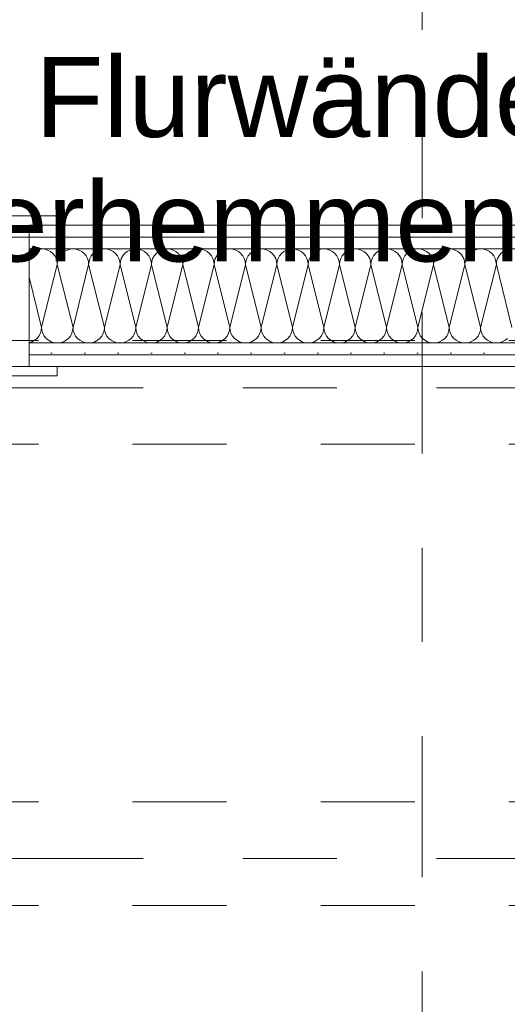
# Model space of a CAD drawing. Header units: metres. Extents: x -4 to 100, y -11 to 17.
# Tile 119 of 256: x 10.06 to 10.578, y 5.195 to 6.241. Entities that reach past the tile are written whole.
import ezdxf

# ---------------------------------------------------------------- set-up
doc = ezdxf.new("R2010")
doc.units = ezdxf.units.M
doc.header["$MEASUREMENT"] = 0
for name, pattern in [('Achse', [0.2, 0.1, -0.05, 0, -0.05]), ('Schnittlinie', [0.3, 0.15, -0.075, 0, -0.075]), ('Strichlinie doppelt', [0.546806, 0.264583, -0.105833, 0.070556, -0.105833]), ('Strichlinie eng', [0.115, 0.075, -0.04]), ('Untersicht', [0.1, 0.075, -0.025])]:
    doc.linetypes.add(name, pattern=pattern)
for name, color, linetype in [('152 - Bemaßung_ Beschriftung.Ausbau', 7, 'Continuous'), ('201a - Marker.Schnitt - optisch Grundriss', 7, 'Continuous'), ('451 - Universal.Achsen Raster', 7, 'Continuous'), ('608 - Struktur.Träger', 7, 'Continuous'), ('650 - Abdeckung.Fußboden Aufbau', 7, 'Continuous'), ('Neubau_606 - Struktur.Wand Innen Ausbau', 7, 'Continuous'), ('Neubau_653 - Abdeckung.TB Verkofferung', 7, 'Continuous')]:
    doc.layers.add(name, color=color, linetype=linetype)
doc.styles.add('ERSTELLTER_STIL_2', font='txt')
doc.dimstyles.new('ERSTELLTER_STIL__5', dxfattribs={"dimtxt": 0.1, "dimasz": 0.0532, "dimexe": 0.18, "dimexo": 0.0625, "dimgap": 0, "dimtad": 1, "dimtih": 1, "dimtoh": 1, "dimzin": 0, "dimdsep": 46, "dimtxsty": 'ERSTELLTER_STIL_2', "dimblk": 'ARROWHEAD_2', "dimblk1": 'ARROWHEAD_2', "dimblk2": 'ARROWHEAD_2', "dimcen": 0.09, "dimse1": 1, "dimse2": 1, "dimclrd": 7, "dimclre": 7, "dimclrt": 7, "dimazin": 0, "dimtfac": 1, "dimtdec": 4, "dimtmove": 0, "dimatfit": 3, "dimfxl": 1, "dimtolj": 1, "dimtzin": 0, "dimarcsym": 0})
doc.dimstyles.new('ERSTELLTER_STIL__8', dxfattribs={"dimtxt": 0.18, "dimasz": 0.03648, "dimexe": 0.18, "dimexo": 0.0625, "dimgap": 0, "dimtad": 0, "dimtih": 1, "dimtoh": 1, "dimdec": 4, "dimzin": 0, "dimdsep": 46, "dimcen": 0.09, "dimadec": 0, "dimazin": 0, "dimtfac": 1, "dimtdec": 4, "dimtmove": 0, "dimatfit": 3, "dimldrblk": 'ARROWHEAD_11', "dimfxl": 1, "dimtolj": 1, "dimtzin": 0, "dimarcsym": 0})
pattern_1 = [(45, (0, 0), (-0.01767767, 0.01767767), [0, -0.025])]

# ---------------------------------------------------------------- blocks, each defined once
blk = doc.blocks.new('*X23')
at = {"layer": 'Neubau_606 - Struktur.Wand Innen Ausbau', "color": 7, "linetype": 'Continuous', "lineweight": 5}
for p, q in [((10.0741, 5.9947), (10.0715, 5.9926)), ((10.077, 5.9962), (10.0741, 5.9947)), ((10.0801, 5.9972), (10.077, 5.9962)), ((10.0833, 5.9975), (10.0801, 5.9972)), ((10.0866, 5.9972), (10.0833, 5.9975)), ((10.0897, 5.9962), (10.0866, 5.9972)), ((10.0926, 5.9947), (10.0897, 5.9962)), ((10.0951, 5.9926), (10.0926, 5.9947)), ((10.1074, 5.9947), (10.1049, 5.9926)), ((10.1103, 5.9962), (10.1074, 5.9947)), ((10.1134, 5.9972), (10.1103, 5.9962)), ((10.1167, 5.9975), (10.1134, 5.9972)), ((10.1199, 5.9972), (10.1167, 5.9975)), ((10.123, 5.9962), (10.1199, 5.9972)), ((10.1259, 5.9947), (10.123, 5.9962)), ((10.1285, 5.9926), (10.1259, 5.9947)), ((10.1407, 5.9947), (10.1382, 5.9926)), ((10.1436, 5.9962), (10.1407, 5.9947)), ((10.1467, 5.9972), (10.1436, 5.9962)), ((10.15, 5.9975), (10.1467, 5.9972)), ((10.1533, 5.9972), (10.15, 5.9975)), ((10.1564, 5.9962), (10.1533, 5.9972)), ((10.1593, 5.9947), (10.1564, 5.9962)), ((10.1618, 5.9926), (10.1593, 5.9947)), ((10.1741, 5.9947), (10.1715, 5.9926)), ((10.177, 5.9962), (10.1741, 5.9947)), ((10.1801, 5.9972), (10.177, 5.9962)), ((10.1833, 5.9975), (10.1801, 5.9972)), ((10.1866, 5.9972), (10.1833, 5.9975)), ((10.1897, 5.9962), (10.1866, 5.9972)), ((10.1926, 5.9947), (10.1897, 5.9962)), ((10.1951, 5.9926), (10.1926, 5.9947)), ((10.2074, 5.9947), (10.2049, 5.9926)), ((10.2103, 5.9962), (10.2074, 5.9947)), ((10.2134, 5.9972), (10.2103, 5.9962)), ((10.2167, 5.9975), (10.2134, 5.9972)), ((10.2199, 5.9972), (10.2167, 5.9975)), ((10.223, 5.9962), (10.2199, 5.9972)), ((10.2259, 5.9947), (10.223, 5.9962)), ((10.2285, 5.9926), (10.2259, 5.9947)), ((10.2407, 5.9947), (10.2382, 5.9926)), ((10.2436, 5.9962), (10.2407, 5.9947)), ((10.2467, 5.9972), (10.2436, 5.9962)), ((10.25, 5.9975), (10.2467, 5.9972)), ((10.2533, 5.9972), (10.25, 5.9975)), ((10.2564, 5.9962), (10.2533, 5.9972)), ((10.2593, 5.9947), (10.2564, 5.9962)), ((10.2618, 5.9926), (10.2593, 5.9947)), ((10.2741, 5.9947), (10.2715, 5.9926)), ((10.277, 5.9962), (10.2741, 5.9947)), ((10.2801, 5.9972), (10.277, 5.9962)), ((10.2833, 5.9975), (10.2801, 5.9972)), ((10.2866, 5.9972), (10.2833, 5.9975)), ((10.2897, 5.9962), (10.2866, 5.9972)), ((10.2926, 5.9947), (10.2897, 5.9962)), ((10.2951, 5.9926), (10.2926, 5.9947)), ((10.3074, 5.9947), (10.3049, 5.9926)), ((10.3103, 5.9962), (10.3074, 5.9947)), ((10.3134, 5.9972), (10.3103, 5.9962)), ((10.3167, 5.9975), (10.3134, 5.9972)), ((10.3199, 5.9972), (10.3167, 5.9975)), ((10.323, 5.9962), (10.3199, 5.9972)), ((10.3259, 5.9947), (10.323, 5.9962)), ((10.3285, 5.9926), (10.3259, 5.9947)), ((10.3407, 5.9947), (10.3382, 5.9926)), ((10.3436, 5.9962), (10.3407, 5.9947)), ((10.3467, 5.9972), (10.3436, 5.9962)), ((10.35, 5.9975), (10.3467, 5.9972)), ((10.3533, 5.9972), (10.35, 5.9975)), ((10.3564, 5.9962), (10.3533, 5.9972)), ((10.3593, 5.9947), (10.3564, 5.9962)), ((10.3618, 5.9926), (10.3593, 5.9947)), ((10.3741, 5.9947), (10.3715, 5.9926)), ((10.377, 5.9962), (10.3741, 5.9947)), ((10.3801, 5.9972), (10.377, 5.9962)), ((10.3833, 5.9975), (10.3801, 5.9972)), ((10.3866, 5.9972), (10.3833, 5.9975)), ((10.3897, 5.9962), (10.3866, 5.9972)), ((10.3926, 5.9947), (10.3897, 5.9962)), ((10.3951, 5.9926), (10.3926, 5.9947)), ((10.4074, 5.9947), (10.4049, 5.9926)), ((10.4103, 5.9962), (10.4074, 5.9947)), ((10.4134, 5.9972), (10.4103, 5.9962)), ((10.4167, 5.9975), (10.4134, 5.9972)), ((10.4199, 5.9972), (10.4167, 5.9975)), ((10.423, 5.9962), (10.4199, 5.9972)), ((10.4259, 5.9947), (10.423, 5.9962)), ((10.4285, 5.9926), (10.4259, 5.9947)), ((10.4407, 5.9947), (10.4382, 5.9926)), ((10.4436, 5.9962), (10.4407, 5.9947)), ((10.4467, 5.9972), (10.4436, 5.9962)), ((10.45, 5.9975), (10.4467, 5.9972)), ((10.4533, 5.9972), (10.45, 5.9975)), ((10.4564, 5.9962), (10.4533, 5.9972)), ((10.4593, 5.9947), (10.4564, 5.9962)), ((10.4618, 5.9926), (10.4593, 5.9947)), ((10.4741, 5.9947), (10.4715, 5.9926)), ((10.477, 5.9962), (10.4741, 5.9947)), ((10.4801, 5.9972), (10.477, 5.9962)), ((10.4833, 5.9975), (10.4801, 5.9972)), ((10.4866, 5.9972), (10.4833, 5.9975)), ((10.4897, 5.9962), (10.4866, 5.9972)), ((10.4926, 5.9947), (10.4897, 5.9962)), ((10.4951, 5.9926), (10.4926, 5.9947)), ((10.5074, 5.9947), (10.5049, 5.9926)), ((10.5103, 5.9962), (10.5074, 5.9947)), ((10.5134, 5.9972), (10.5103, 5.9962)), ((10.5167, 5.9975), (10.5134, 5.9972)), ((10.5199, 5.9972), (10.5167, 5.9975)), ((10.523, 5.9962), (10.5199, 5.9972)), ((10.5259, 5.9947), (10.523, 5.9962)), ((10.5285, 5.9926), (10.5259, 5.9947)), ((10.5407, 5.9947), (10.5382, 5.9926)), ((10.5436, 5.9962), (10.5407, 5.9947)), ((10.5467, 5.9972), (10.5436, 5.9962)), ((10.55, 5.9975), (10.5467, 5.9972)), ((10.5533, 5.9972), (10.55, 5.9975)), ((10.5564, 5.9962), (10.5533, 5.9972)), ((10.5593, 5.9947), (10.5564, 5.9962)), ((10.5618, 5.9926), (10.5593, 5.9947)), ((10.5741, 5.9947), (10.5715, 5.9926)), ((10.577, 5.9962), (10.5741, 5.9947)), ((10.5801, 5.9972), (10.577, 5.9962)), ((10.0715, 5.9926), (10.07, 5.9907)), ((10.0972, 5.9901), (10.0951, 5.9926)), ((10.0987, 5.9872), (10.0972, 5.9901)), ((10.0997, 5.9841), (10.0987, 5.9872)), ((10.1, 5.9808), (10.0997, 5.9841)), ((10.1003, 5.9841), (10.1, 5.9808)), ((10.1013, 5.9872), (10.1003, 5.9841)), ((10.1028, 5.9901), (10.1013, 5.9872)), ((10.1049, 5.9926), (10.1028, 5.9901)), ((10.1305, 5.9901), (10.1285, 5.9926)), ((10.1321, 5.9872), (10.1305, 5.9901)), ((10.133, 5.9841), (10.1321, 5.9872)), ((10.1333, 5.9808), (10.133, 5.9841)), ((10.1337, 5.9841), (10.1333, 5.9808)), ((10.1346, 5.9872), (10.1337, 5.9841)), ((10.1361, 5.9901), (10.1346, 5.9872)), ((10.1382, 5.9926), (10.1361, 5.9901)), ((10.1639, 5.9901), (10.1618, 5.9926)), ((10.1654, 5.9872), (10.1639, 5.9901)), ((10.1663, 5.9841), (10.1654, 5.9872)), ((10.1667, 5.9808), (10.1663, 5.9841)), ((10.167, 5.9841), (10.1667, 5.9808)), ((10.1679, 5.9872), (10.167, 5.9841)), ((10.1695, 5.9901), (10.1679, 5.9872)), ((10.1715, 5.9926), (10.1695, 5.9901)), ((10.1972, 5.9901), (10.1951, 5.9926)), ((10.1987, 5.9872), (10.1972, 5.9901)), ((10.1997, 5.9841), (10.1987, 5.9872)), ((10.2, 5.9808), (10.1997, 5.9841)), ((10.2003, 5.9841), (10.2, 5.9808)), ((10.2013, 5.9872), (10.2003, 5.9841)), ((10.2028, 5.9901), (10.2013, 5.9872)), ((10.2049, 5.9926), (10.2028, 5.9901)), ((10.2305, 5.9901), (10.2285, 5.9926)), ((10.2321, 5.9872), (10.2305, 5.9901)), ((10.233, 5.9841), (10.2321, 5.9872)), ((10.2333, 5.9808), (10.233, 5.9841)), ((10.2337, 5.9841), (10.2333, 5.9808)), ((10.2346, 5.9872), (10.2337, 5.9841)), ((10.2361, 5.9901), (10.2346, 5.9872)), ((10.2382, 5.9926), (10.2361, 5.9901)), ((10.2639, 5.9901), (10.2618, 5.9926)), ((10.2654, 5.9872), (10.2639, 5.9901)), ((10.2663, 5.9841), (10.2654, 5.9872)), ((10.2667, 5.9808), (10.2663, 5.9841)), ((10.267, 5.9841), (10.2667, 5.9808)), ((10.2679, 5.9872), (10.267, 5.9841)), ((10.2695, 5.9901), (10.2679, 5.9872)), ((10.2715, 5.9926), (10.2695, 5.9901)), ((10.2972, 5.9901), (10.2951, 5.9926)), ((10.2987, 5.9872), (10.2972, 5.9901)), ((10.2997, 5.9841), (10.2987, 5.9872)), ((10.3, 5.9808), (10.2997, 5.9841)), ((10.3003, 5.9841), (10.3, 5.9808)), ((10.3013, 5.9872), (10.3003, 5.9841)), ((10.3028, 5.9901), (10.3013, 5.9872)), ((10.3049, 5.9926), (10.3028, 5.9901)), ((10.3305, 5.9901), (10.3285, 5.9926)), ((10.3321, 5.9872), (10.3305, 5.9901)), ((10.333, 5.9841), (10.3321, 5.9872)), ((10.3333, 5.9808), (10.333, 5.9841)), ((10.3337, 5.9841), (10.3333, 5.9808)), ((10.3346, 5.9872), (10.3337, 5.9841)), ((10.3361, 5.9901), (10.3346, 5.9872)), ((10.3382, 5.9926), (10.3361, 5.9901)), ((10.3639, 5.9901), (10.3618, 5.9926)), ((10.3654, 5.9872), (10.3639, 5.9901)), ((10.3663, 5.9841), (10.3654, 5.9872)), ((10.3667, 5.9808), (10.3663, 5.9841)), ((10.367, 5.9841), (10.3667, 5.9808)), ((10.3679, 5.9872), (10.367, 5.9841)), ((10.3695, 5.9901), (10.3679, 5.9872)), ((10.3715, 5.9926), (10.3695, 5.9901)), ((10.3972, 5.9901), (10.3951, 5.9926)), ((10.3987, 5.9872), (10.3972, 5.9901)), ((10.3997, 5.9841), (10.3987, 5.9872)), ((10.4, 5.9808), (10.3997, 5.9841)), ((10.4003, 5.9841), (10.4, 5.9808)), ((10.4013, 5.9872), (10.4003, 5.9841)), ((10.4028, 5.9901), (10.4013, 5.9872)), ((10.4049, 5.9926), (10.4028, 5.9901)), ((10.4305, 5.9901), (10.4285, 5.9926)), ((10.4321, 5.9872), (10.4305, 5.9901)), ((10.433, 5.9841), (10.4321, 5.9872)), ((10.4333, 5.9808), (10.433, 5.9841)), ((10.4337, 5.9841), (10.4333, 5.9808)), ((10.4346, 5.9872), (10.4337, 5.9841)), ((10.4361, 5.9901), (10.4346, 5.9872)), ((10.4382, 5.9926), (10.4361, 5.9901)), ((10.4639, 5.9901), (10.4618, 5.9926)), ((10.4654, 5.9872), (10.4639, 5.9901)), ((10.4663, 5.9841), (10.4654, 5.9872)), ((10.4667, 5.9808), (10.4663, 5.9841)), ((10.467, 5.9841), (10.4667, 5.9808)), ((10.4679, 5.9872), (10.467, 5.9841)), ((10.4695, 5.9901), (10.4679, 5.9872)), ((10.4715, 5.9926), (10.4695, 5.9901)), ((10.4972, 5.9901), (10.4951, 5.9926)), ((10.4987, 5.9872), (10.4972, 5.9901)), ((10.4997, 5.9841), (10.4987, 5.9872)), ((10.5, 5.9808), (10.4997, 5.9841)), ((10.5003, 5.9841), (10.5, 5.9808)), ((10.5013, 5.9872), (10.5003, 5.9841)), ((10.5028, 5.9901), (10.5013, 5.9872)), ((10.5049, 5.9926), (10.5028, 5.9901)), ((10.5305, 5.9901), (10.5285, 5.9926)), ((10.5321, 5.9872), (10.5305, 5.9901)), ((10.533, 5.9841), (10.5321, 5.9872)), ((10.5333, 5.9808), (10.533, 5.9841)), ((10.5337, 5.9841), (10.5333, 5.9808)), ((10.5346, 5.9872), (10.5337, 5.9841)), ((10.5361, 5.9901), (10.5346, 5.9872)), ((10.5382, 5.9926), (10.5361, 5.9901)), ((10.5639, 5.9901), (10.5618, 5.9926)), ((10.5654, 5.9872), (10.5639, 5.9901)), ((10.5663, 5.9841), (10.5654, 5.9872)), ((10.5667, 5.9808), (10.5663, 5.9841)), ((10.567, 5.9841), (10.5667, 5.9808)), ((10.5679, 5.9872), (10.567, 5.9841)), ((10.5695, 5.9901), (10.5679, 5.9872)), ((10.5715, 5.9926), (10.5695, 5.9901)), ((10.1, 5.9808), (10.0833, 5.9141)), ((10.1, 5.9808), (10.1167, 5.9141)), ((10.1333, 5.9808), (10.1167, 5.9141)), ((10.1333, 5.9808), (10.15, 5.9141)), ((10.1667, 5.9808), (10.15, 5.9141)), ((10.1667, 5.9808), (10.1833, 5.9141)), ((10.2, 5.9808), (10.1833, 5.9141)), ((10.2, 5.9808), (10.2167, 5.9141)), ((10.2333, 5.9808), (10.2167, 5.9141)), ((10.2333, 5.9808), (10.25, 5.9141)), ((10.2667, 5.9808), (10.25, 5.9141)), ((10.2667, 5.9808), (10.2833, 5.9141)), ((10.3, 5.9808), (10.2833, 5.9141)), ((10.3, 5.9808), (10.3167, 5.9141)), ((10.3333, 5.9808), (10.3167, 5.9141)), ((10.3333, 5.9808), (10.35, 5.9141)), ((10.3667, 5.9808), (10.35, 5.9141)), ((10.3667, 5.9808), (10.3833, 5.9141)), ((10.4, 5.9808), (10.3833, 5.9141)), ((10.4, 5.9808), (10.4167, 5.9141)), ((10.4333, 5.9808), (10.4167, 5.9141)), ((10.4333, 5.9808), (10.45, 5.9141)), ((10.4667, 5.9808), (10.45, 5.9141)), ((10.4667, 5.9808), (10.4833, 5.9141)), ((10.5, 5.9808), (10.4833, 5.9141)), ((10.5, 5.9808), (10.5167, 5.9141)), ((10.5333, 5.9808), (10.5167, 5.9141)), ((10.5333, 5.9808), (10.55, 5.9141)), ((10.5667, 5.9808), (10.55, 5.9141)), ((10.5667, 5.9808), (10.5833, 5.9141)), ((10.07, 5.9675), (10.0833, 5.9141)), ((10.0821, 5.9078), (10.083, 5.9109)), ((10.083, 5.9109), (10.0833, 5.9141)), ((10.0833, 5.9141), (10.0837, 5.9109)), ((10.0837, 5.9109), (10.0846, 5.9078)), ((10.1154, 5.9078), (10.1163, 5.9109)), ((10.1163, 5.9109), (10.1167, 5.9141)), ((10.1167, 5.9141), (10.117, 5.9109)), ((10.117, 5.9109), (10.1179, 5.9078)), ((10.1487, 5.9078), (10.1497, 5.9109)), ((10.1497, 5.9109), (10.15, 5.9141)), ((10.15, 5.9141), (10.1503, 5.9109)), ((10.1503, 5.9109), (10.1513, 5.9078)), ((10.1821, 5.9078), (10.183, 5.9109)), ((10.183, 5.9109), (10.1833, 5.9141)), ((10.1833, 5.9141), (10.1837, 5.9109)), ((10.1837, 5.9109), (10.1846, 5.9078)), ((10.2154, 5.9078), (10.2163, 5.9109)), ((10.2163, 5.9109), (10.2167, 5.9141)), ((10.2167, 5.9141), (10.217, 5.9109)), ((10.217, 5.9109), (10.2179, 5.9078)), ((10.2487, 5.9078), (10.2497, 5.9109)), ((10.2497, 5.9109), (10.25, 5.9141)), ((10.25, 5.9141), (10.2503, 5.9109)), ((10.2503, 5.9109), (10.2513, 5.9078)), ((10.2821, 5.9078), (10.283, 5.9109)), ((10.283, 5.9109), (10.2833, 5.9141)), ((10.2833, 5.9141), (10.2837, 5.9109)), ((10.2837, 5.9109), (10.2846, 5.9078)), ((10.3154, 5.9078), (10.3163, 5.9109)), ((10.3163, 5.9109), (10.3167, 5.9141)), ((10.3167, 5.9141), (10.317, 5.9109)), ((10.317, 5.9109), (10.3179, 5.9078)), ((10.3487, 5.9078), (10.3497, 5.9109)), ((10.3497, 5.9109), (10.35, 5.9141)), ((10.35, 5.9141), (10.3503, 5.9109)), ((10.3503, 5.9109), (10.3513, 5.9078)), ((10.3821, 5.9078), (10.383, 5.9109)), ((10.383, 5.9109), (10.3833, 5.9141)), ((10.3833, 5.9141), (10.3837, 5.9109)), ((10.3837, 5.9109), (10.3846, 5.9078)), ((10.4154, 5.9078), (10.4163, 5.9109)), ((10.4163, 5.9109), (10.4167, 5.9141)), ((10.4167, 5.9141), (10.417, 5.9109)), ((10.417, 5.9109), (10.4179, 5.9078)), ((10.4487, 5.9078), (10.4497, 5.9109)), ((10.4497, 5.9109), (10.45, 5.9141)), ((10.45, 5.9141), (10.4503, 5.9109)), ((10.4503, 5.9109), (10.4513, 5.9078)), ((10.4821, 5.9078), (10.483, 5.9109)), ((10.483, 5.9109), (10.4833, 5.9141)), ((10.4833, 5.9141), (10.4837, 5.9109)), ((10.4837, 5.9109), (10.4846, 5.9078)), ((10.5154, 5.9078), (10.5163, 5.9109)), ((10.5163, 5.9109), (10.5167, 5.9141)), ((10.5167, 5.9141), (10.517, 5.9109)), ((10.517, 5.9109), (10.5179, 5.9078)), ((10.5487, 5.9078), (10.5497, 5.9109)), ((10.5497, 5.9109), (10.55, 5.9141)), ((10.55, 5.9141), (10.5503, 5.9109)), ((10.5503, 5.9109), (10.5513, 5.9078)), ((10.073, 5.8988), (10.0759, 5.9003)), ((10.0759, 5.9003), (10.0785, 5.9024)), ((10.0785, 5.9024), (10.0805, 5.9049)), ((10.0805, 5.9049), (10.0821, 5.9078)), ((10.0846, 5.9078), (10.0861, 5.9049)), ((10.0861, 5.9049), (10.0882, 5.9024)), ((10.0882, 5.9024), (10.0907, 5.9003)), ((10.0907, 5.9003), (10.0936, 5.8988)), ((10.1064, 5.8988), (10.1093, 5.9003)), ((10.1093, 5.9003), (10.1118, 5.9024)), ((10.1118, 5.9024), (10.1139, 5.9049)), ((10.1139, 5.9049), (10.1154, 5.9078)), ((10.1179, 5.9078), (10.1195, 5.9049)), ((10.1195, 5.9049), (10.1215, 5.9024)), ((10.1215, 5.9024), (10.1241, 5.9003)), ((10.1241, 5.9003), (10.127, 5.8988)), ((10.1397, 5.8988), (10.1426, 5.9003)), ((10.1426, 5.9003), (10.1451, 5.9024)), ((10.1451, 5.9024), (10.1472, 5.9049)), ((10.1472, 5.9049), (10.1487, 5.9078)), ((10.1513, 5.9078), (10.1528, 5.9049)), ((10.1528, 5.9049), (10.1549, 5.9024)), ((10.1549, 5.9024), (10.1574, 5.9003)), ((10.1574, 5.9003), (10.1603, 5.8988)), ((10.173, 5.8988), (10.1759, 5.9003)), ((10.1759, 5.9003), (10.1785, 5.9024)), ((10.1785, 5.9024), (10.1805, 5.9049)), ((10.1805, 5.9049), (10.1821, 5.9078)), ((10.1846, 5.9078), (10.1861, 5.9049)), ((10.1861, 5.9049), (10.1882, 5.9024)), ((10.1882, 5.9024), (10.1907, 5.9003)), ((10.1907, 5.9003), (10.1936, 5.8988)), ((10.2064, 5.8988), (10.2093, 5.9003)), ((10.2093, 5.9003), (10.2118, 5.9024)), ((10.2118, 5.9024), (10.2139, 5.9049)), ((10.2139, 5.9049), (10.2154, 5.9078)), ((10.2179, 5.9078), (10.2195, 5.9049)), ((10.2195, 5.9049), (10.2215, 5.9024)), ((10.2215, 5.9024), (10.2241, 5.9003)), ((10.2241, 5.9003), (10.227, 5.8988)), ((10.2397, 5.8988), (10.2426, 5.9003)), ((10.2426, 5.9003), (10.2451, 5.9024)), ((10.2451, 5.9024), (10.2472, 5.9049)), ((10.2472, 5.9049), (10.2487, 5.9078)), ((10.2513, 5.9078), (10.2528, 5.9049)), ((10.2528, 5.9049), (10.2549, 5.9024)), ((10.2549, 5.9024), (10.2574, 5.9003)), ((10.2574, 5.9003), (10.2603, 5.8988)), ((10.273, 5.8988), (10.2759, 5.9003)), ((10.2759, 5.9003), (10.2785, 5.9024)), ((10.2785, 5.9024), (10.2805, 5.9049)), ((10.2805, 5.9049), (10.2821, 5.9078)), ((10.2846, 5.9078), (10.2861, 5.9049)), ((10.2861, 5.9049), (10.2882, 5.9024)), ((10.2882, 5.9024), (10.2907, 5.9003)), ((10.2907, 5.9003), (10.2936, 5.8988)), ((10.3064, 5.8988), (10.3093, 5.9003)), ((10.3093, 5.9003), (10.3118, 5.9024)), ((10.3118, 5.9024), (10.3139, 5.9049)), ((10.3139, 5.9049), (10.3154, 5.9078)), ((10.3179, 5.9078), (10.3195, 5.9049)), ((10.3195, 5.9049), (10.3215, 5.9024)), ((10.3215, 5.9024), (10.3241, 5.9003)), ((10.3241, 5.9003), (10.327, 5.8988)), ((10.3397, 5.8988), (10.3426, 5.9003)), ((10.3426, 5.9003), (10.3451, 5.9024)), ((10.3451, 5.9024), (10.3472, 5.9049)), ((10.3472, 5.9049), (10.3487, 5.9078)), ((10.3513, 5.9078), (10.3528, 5.9049)), ((10.3528, 5.9049), (10.3549, 5.9024)), ((10.3549, 5.9024), (10.3574, 5.9003)), ((10.3574, 5.9003), (10.3603, 5.8988)), ((10.373, 5.8988), (10.3759, 5.9003)), ((10.3759, 5.9003), (10.3785, 5.9024)), ((10.3785, 5.9024), (10.3805, 5.9049)), ((10.3805, 5.9049), (10.3821, 5.9078)), ((10.3846, 5.9078), (10.3861, 5.9049)), ((10.3861, 5.9049), (10.3882, 5.9024)), ((10.3882, 5.9024), (10.3907, 5.9003)), ((10.3907, 5.9003), (10.3936, 5.8988)), ((10.4064, 5.8988), (10.4093, 5.9003)), ((10.4093, 5.9003), (10.4118, 5.9024)), ((10.4118, 5.9024), (10.4139, 5.9049)), ((10.4139, 5.9049), (10.4154, 5.9078)), ((10.4179, 5.9078), (10.4195, 5.9049)), ((10.4195, 5.9049), (10.4215, 5.9024)), ((10.4215, 5.9024), (10.4241, 5.9003)), ((10.4241, 5.9003), (10.427, 5.8988)), ((10.4397, 5.8988), (10.4426, 5.9003)), ((10.4426, 5.9003), (10.4451, 5.9024)), ((10.4451, 5.9024), (10.4472, 5.9049)), ((10.4472, 5.9049), (10.4487, 5.9078)), ((10.4513, 5.9078), (10.4528, 5.9049)), ((10.4528, 5.9049), (10.4549, 5.9024)), ((10.4549, 5.9024), (10.4574, 5.9003)), ((10.4574, 5.9003), (10.4603, 5.8988)), ((10.473, 5.8988), (10.4759, 5.9003)), ((10.4759, 5.9003), (10.4785, 5.9024)), ((10.4785, 5.9024), (10.4805, 5.9049)), ((10.4805, 5.9049), (10.4821, 5.9078)), ((10.4846, 5.9078), (10.4861, 5.9049)), ((10.4861, 5.9049), (10.4882, 5.9024)), ((10.4882, 5.9024), (10.4907, 5.9003)), ((10.4907, 5.9003), (10.4936, 5.8988)), ((10.5064, 5.8988), (10.5093, 5.9003)), ((10.5093, 5.9003), (10.5118, 5.9024)), ((10.5118, 5.9024), (10.5139, 5.9049)), ((10.5139, 5.9049), (10.5154, 5.9078)), ((10.5179, 5.9078), (10.5195, 5.9049)), ((10.5195, 5.9049), (10.5215, 5.9024)), ((10.5215, 5.9024), (10.5241, 5.9003)), ((10.5241, 5.9003), (10.527, 5.8988)), ((10.5397, 5.8988), (10.5426, 5.9003)), ((10.5426, 5.9003), (10.5451, 5.9024)), ((10.5451, 5.9024), (10.5472, 5.9049)), ((10.5472, 5.9049), (10.5487, 5.9078)), ((10.5513, 5.9078), (10.5528, 5.9049)), ((10.5528, 5.9049), (10.5549, 5.9024)), ((10.5549, 5.9024), (10.5574, 5.9003)), ((10.5574, 5.9003), (10.5603, 5.8988)), ((10.573, 5.8988), (10.5759, 5.9003)), ((10.5759, 5.9003), (10.5785, 5.9024)), ((10.07, 5.8978), (10.073, 5.8988)), ((10.0936, 5.8988), (10.0967, 5.8978)), ((10.0967, 5.8978), (10.1, 5.8975)), ((10.1, 5.8975), (10.1033, 5.8978)), ((10.1033, 5.8978), (10.1064, 5.8988)), ((10.127, 5.8988), (10.1301, 5.8978)), ((10.1301, 5.8978), (10.1333, 5.8975)), ((10.1333, 5.8975), (10.1366, 5.8978)), ((10.1366, 5.8978), (10.1397, 5.8988)), ((10.1603, 5.8988), (10.1634, 5.8978)), ((10.1634, 5.8978), (10.1667, 5.8975)), ((10.1667, 5.8975), (10.1699, 5.8978)), ((10.1699, 5.8978), (10.173, 5.8988)), ((10.1936, 5.8988), (10.1967, 5.8978)), ((10.1967, 5.8978), (10.2, 5.8975)), ((10.2, 5.8975), (10.2033, 5.8978)), ((10.2033, 5.8978), (10.2064, 5.8988)), ((10.227, 5.8988), (10.2301, 5.8978)), ((10.2301, 5.8978), (10.2333, 5.8975)), ((10.2333, 5.8975), (10.2366, 5.8978)), ((10.2366, 5.8978), (10.2397, 5.8988)), ((10.2603, 5.8988), (10.2634, 5.8978)), ((10.2634, 5.8978), (10.2667, 5.8975)), ((10.2667, 5.8975), (10.2699, 5.8978)), ((10.2699, 5.8978), (10.273, 5.8988)), ((10.2936, 5.8988), (10.2967, 5.8978)), ((10.2967, 5.8978), (10.3, 5.8975)), ((10.3, 5.8975), (10.3033, 5.8978)), ((10.3033, 5.8978), (10.3064, 5.8988)), ((10.327, 5.8988), (10.3301, 5.8978)), ((10.3301, 5.8978), (10.3333, 5.8975)), ((10.3333, 5.8975), (10.3366, 5.8978)), ((10.3366, 5.8978), (10.3397, 5.8988)), ((10.3603, 5.8988), (10.3634, 5.8978)), ((10.3634, 5.8978), (10.3667, 5.8975)), ((10.3667, 5.8975), (10.3699, 5.8978)), ((10.3699, 5.8978), (10.373, 5.8988)), ((10.3936, 5.8988), (10.3967, 5.8978)), ((10.3967, 5.8978), (10.4, 5.8975)), ((10.4, 5.8975), (10.4033, 5.8978)), ((10.4033, 5.8978), (10.4064, 5.8988)), ((10.427, 5.8988), (10.4301, 5.8978)), ((10.4301, 5.8978), (10.4333, 5.8975)), ((10.4333, 5.8975), (10.4366, 5.8978)), ((10.4366, 5.8978), (10.4397, 5.8988)), ((10.4603, 5.8988), (10.4634, 5.8978)), ((10.4634, 5.8978), (10.4667, 5.8975)), ((10.4667, 5.8975), (10.4699, 5.8978)), ((10.4699, 5.8978), (10.473, 5.8988)), ((10.4936, 5.8988), (10.4967, 5.8978)), ((10.4967, 5.8978), (10.5, 5.8975)), ((10.5, 5.8975), (10.5033, 5.8978)), ((10.5033, 5.8978), (10.5064, 5.8988)), ((10.527, 5.8988), (10.5301, 5.8978)), ((10.5301, 5.8978), (10.5333, 5.8975)), ((10.5333, 5.8975), (10.5366, 5.8978)), ((10.5366, 5.8978), (10.5397, 5.8988)), ((10.5603, 5.8988), (10.5634, 5.8978)), ((10.5634, 5.8978), (10.5667, 5.8975)), ((10.5667, 5.8975), (10.5699, 5.8978)), ((10.5699, 5.8978), (10.573, 5.8988))]:
    blk.add_line(p, q, dxfattribs=at)
blk = doc.blocks.new('ARROWHEAD_11')
at = {"color": 0, "linetype": 'Continuous', "lineweight": 0}
blk.add_line((0, 0), (-1, 0), dxfattribs=at)
at = {"color": 0, "linetype": 'Continuous', "lineweight": 0, "const_width": 0.25, "flags": 128}
blk.add_lwpolyline([(-0.125, 0, 1), (0.125, 0, 1)], format="xyb", close=True, dxfattribs=at)
blk = doc.blocks.new('*D638')
at = {"layer": '152 - Bemaßung_ Beschriftung.Ausbau', "color": 7, "linetype": 'Continuous', "lineweight": 5}
for p, q in [((9.06, 4.4375), (9.06, 4.5425)), ((10.07, 4.4375), (10.07, 4.5425)), ((9.0802, 4.525), (9.0398, 4.455)), ((10.0902, 4.525), (10.0498, 4.455)), ((9.0258, 4.49), (9.06, 4.49)), ((9.06, 4.49), (10.07, 4.49))]:
    blk.add_line(p, q, dxfattribs=at)
at = {"layer": '152 - Bemaßung_ Beschriftung.Ausbau', "color": 7, "lineweight": 5, "char_height": 0.1, "attachment_point": 7, "style": 'ERSTELLTER_STIL_2'}
for s, insert in [('\\A1;{\\pql;\\fArial|b0|i0|c0|p38;2,13\\fArial|b0|i0|c0|p38;\\A1{\\H.66x;\\S5^  ;}}', (9.4069, 4.3506)), ('\\A1;{\\pql;\\fArial|b0|i0|c0|p38;1,01}', (9.432, 4.51))]:
    blk.add_mtext(s, dxfattribs=dict(at, insert=insert))
blk = doc.blocks.new('ARROWHEAD_2')
at = {"color": 0, "linetype": 'Continuous', "lineweight": 0}
for p, q in [((-0.378, -0.655), (0.378, 0.655)), ((0, 0), (-1, 0))]:
    blk.add_line(p, q, dxfattribs=at)
blk = doc.blocks.new('*D639')
at = {"layer": '152 - Bemaßung_ Beschriftung.Ausbau', "color": 7, "linetype": 'Continuous', "lineweight": 5}
for p, q in [((10.07, 4.4375), (10.07, 4.5425)), ((11.18, 4.4375), (11.18, 4.5425)), ((10.0902, 4.525), (10.0498, 4.455)), ((11.1598, 4.455), (11.2002, 4.525)), ((10.07, 4.49), (11.18, 4.49)), ((11.18, 4.49), (11.2142, 4.49))]:
    blk.add_line(p, q, dxfattribs=at)
at = {"layer": '152 - Bemaßung_ Beschriftung.Ausbau', "color": 7, "lineweight": 5, "insert": (10.497, 4.51), "char_height": 0.1, "attachment_point": 7, "style": 'ERSTELLTER_STIL_2'}
blk.add_mtext('\\A1;{\\pql;\\fArial|b0|i0|c0|p38;1,11}', dxfattribs=at)

msp = doc.modelspace()

# ---------------------------------------------------------------- hatches: boundary and pattern name
at = {"layer": 'Neubau_606 - Struktur.Wand Innen Ausbau', "linetype": 'Continuous', "lineweight": 0, "true_color": 0x000000}
h = msp.add_hatch(dxfattribs=at)
h.set_pattern_fill('Gips_0001', color=18, style=0, pattern_type=2)
h.set_pattern_definition(pattern_1)
h.paths.add_polyline_path([(10.07, 6.0225), (10.07, 6.01), (11.2975, 6.01), (11.2975, 6.0225)])
h = msp.add_hatch(dxfattribs=at)
h.set_pattern_fill('Gips_0001', color=18, style=0, pattern_type=2)
h.set_pattern_definition(pattern_1)
h.paths.add_polyline_path([(10.07, 6.01), (10.07, 5.9975), (11.17, 5.9975), (11.17, 6.01)])
h = msp.add_hatch(dxfattribs=at)
h.set_pattern_fill('Gips_0001', color=18, style=0, pattern_type=2)
h.set_pattern_definition(pattern_1)
h.paths.add_polyline_path([(10.07, 5.885), (11.17, 5.885), (11.17, 5.8975), (10.07, 5.8975)])
h = msp.add_hatch(dxfattribs=at)
h.set_pattern_fill('Gips_0001', color=18, style=0, pattern_type=2)
h.set_pattern_definition(pattern_1)
h.paths.add_polyline_path([(10.07, 5.8725), (11.17, 5.8725), (11.17, 5.885), (10.07, 5.885)])

# ---------------------------------------------------------------- linework, layer by layer
at = {"layer": '201a - Marker.Schnitt - optisch Grundriss', "color": 7, "linetype": 'Schnittlinie', "lineweight": 13}
msp.add_line((10.488, 14.48), (10.488, -0.78), dxfattribs=at)
at = {"layer": '451 - Universal.Achsen Raster', "color": 160, "linetype": 'Strichlinie doppelt', "lineweight": 9, "true_color": 0x3232ff}
for p, q in [((64.935, 5.85), (-3.175, 5.85)), ((64.935, 5.35), (-3.175, 5.35))]:
    msp.add_line(p, q, dxfattribs=at)
at = {"layer": '608 - Struktur.Träger', "color": 7, "linetype": 'Untersicht', "lineweight": 13}
for p, q in [((0.38, 6.01), (61.88, 6.01)), ((0.38, 5.79), (61.88, 5.79)), ((0.38, 5.41), (61.88, 5.41))]:
    msp.add_line(p, q, dxfattribs=at)
at = {"layer": '608 - Struktur.Träger', "color": 7, "linetype": 'Achse', "lineweight": 9}
for p, q in [((0.38, 5.9), (61.88, 5.9)), ((0.38, 5.3), (61.88, 5.3))]:
    msp.add_line(p, q, dxfattribs=at)
at = {"layer": '650 - Abdeckung.Fußboden Aufbau', "color": 7, "linetype": 'Continuous', "lineweight": 13, "flags": 128}
for points in [[(10.07, 5.8725), (10.07, 6.0225), (11.2975, 6.0225), (11.2975, 6.01), (11.49, 6.01), (11.49, 5.935), (12.64, 5.935), (12.64, 5.83), (13.65, 5.83), (13.65, 5.935), (14.875, 5.935), (14.875, 6.0875), (14.975, 6.0875), (14.975, 5.935), (16.23, 5.935), (16.23, 5.81)], [(7.805, 0.71), (7.89, 0.71), (7.89, 0.255), (11.17, 0.255), (11.17, 0.71), (11.245, 0.71), (11.245, 5.19), (11.17, 5.19), (11.17, 5.8725), (10.07, 5.8725)]]:
    msp.add_lwpolyline(points, dxfattribs=at)
at = {"layer": '650 - Abdeckung.Fußboden Aufbau', "color": 7, "linetype": 'Strichlinie eng', "lineweight": 13, "flags": 128}
msp.add_lwpolyline([(9.06, 5.8725), (10.07, 5.8725)], dxfattribs=at)
at = {"layer": 'Neubau_606 - Struktur.Wand Innen Ausbau', "color": 1, "linetype": 'Continuous', "lineweight": 13}
for p, q in [((10.1, 6.0325), (10.04, 6.0325)), ((10.1, 6.0225), (10.1, 6.0325)), ((10.07, 6.0225), (10.07, 6.01)), ((10.07, 5.8725), (10.07, 6.0225)), ((10.07, 6.0225), (10.1, 6.0225)), ((10.07, 6.0225), (10.07, 6.01)), ((10.07, 6.0225), (10.07, 6.01)), ((10.07, 6.01), (10.07, 5.9975)), ((10.07, 6.01), (10.07, 5.9975)), ((10.07, 6.01), (10.07, 5.9975)), ((11.17, 5.9975), (10.07, 5.9975)), ((10.07, 5.9975), (10.07, 5.8975)), ((10.07, 5.9975), (10.07, 5.8975)), ((10.07, 5.9975), (10.07, 5.8975)), ((11.17, 5.8975), (10.07, 5.8975)), ((10.07, 5.8975), (10.07, 5.885)), ((10.07, 5.8975), (10.07, 5.885)), ((10.07, 5.8975), (10.07, 5.885)), ((10.07, 5.885), (10.07, 5.8725)), ((10.07, 5.885), (10.07, 5.8725)), ((10.07, 5.885), (10.07, 5.8725)), ((10.1, 5.8725), (10.07, 5.8725)), ((10.1, 5.8625), (10.1, 5.8725)), ((10.05, 5.8625), (10.1, 5.8625))]:
    msp.add_line(p, q, dxfattribs=at)
at = {"layer": 'Neubau_606 - Struktur.Wand Innen Ausbau', "color": 1, "linetype": 'Continuous', "lineweight": 9}
for p, q in [((11.17, 6.01), (10.07, 6.01)), ((11.17, 5.885), (10.07, 5.885))]:
    msp.add_line(p, q, dxfattribs=at)
at = {"layer": 'Neubau_606 - Struktur.Wand Innen Ausbau', "color": 1, "linetype": 'Continuous', "lineweight": 13, "flags": 128}
for points in [[(11.2975, 6.0225), (10.07, 6.0225)], [(10.07, 5.8725), (11.17, 5.8725)]]:
    msp.add_lwpolyline(points, dxfattribs=at)
at = {"layer": 'Neubau_653 - Abdeckung.TB Verkofferung', "color": 1, "linetype": 'Untersicht', "lineweight": 9}
msp.add_line((7.805, 5.8725), (11.245, 5.8725), dxfattribs=at)

# ---------------------------------------------------------------- block references
at = {"layer": 'Neubau_606 - Struktur.Wand Innen Ausbau', "color": 1, "lineweight": 13}
msp.add_blockref('*X23', (0, 0), dxfattribs=at)

# ---------------------------------------------------------------- texts
at = {"layer": '152 - Bemaßung_ Beschriftung.Ausbau', "color": 7, "linetype": 'Continuous', "lineweight": 9, "insert": (9.8588, 6.2013), "char_height": 0.085, "attachment_point": 1, "line_spacing_factor": 0.93321, "style": 'ERSTELLTER_STIL_2'}
msp.add_mtext('\\A1;{\\pql;\\fArial|b0|i0|c0|p38;a\\fArial|b0|i0|c0|p38;lle Flurwände\\P\\pql;\\fArial|b0|i0|c0|p38;feuerhemmend}', dxfattribs=at)

# ---------------------------------------------------------------- dimensions: what is measured, and where the dimension line sits
at = {"layer": '152 - Bemaßung_ Beschriftung.Ausbau', "color": 7, "linetype": 'Continuous', "lineweight": 5}
for base, p1, p2, picture, middle in [((10.07, 4.49), (9.06, 6.0325), (10.07, 6.0325), '*D638', (9.5618, 4.56)), ((11.18, 4.49), (10.07, 6.0325), (11.18, 5.2), '*D639', (10.6269, 4.56))]:
    dim = msp.add_linear_dim(base=base, p1=p1, p2=p2, dimstyle='ERSTELLTER_STIL__5', dxfattribs=at)
    dim.commit()
    dim.dimension.update_dxf_attribs({"geometry": picture, "text_midpoint": middle, "dimtype": 160})

# ---------------------------------------------------------------- leaders
at = {"layer": '152 - Bemaßung_ Beschriftung.Ausbau', "color": 7, "linetype": 'Continuous', "lineweight": 9, "annotation_type": 0, "has_hookline": 1, "hookline_direction": 1, "text_width": 0.7882}
msp.add_leader([(10.895, 5.9451), (10.6906, 6.2013), (10.647, 6.2013)], dimstyle='ERSTELLTER_STIL__8', dxfattribs=at)

doc.saveas('drawing.dxf')
